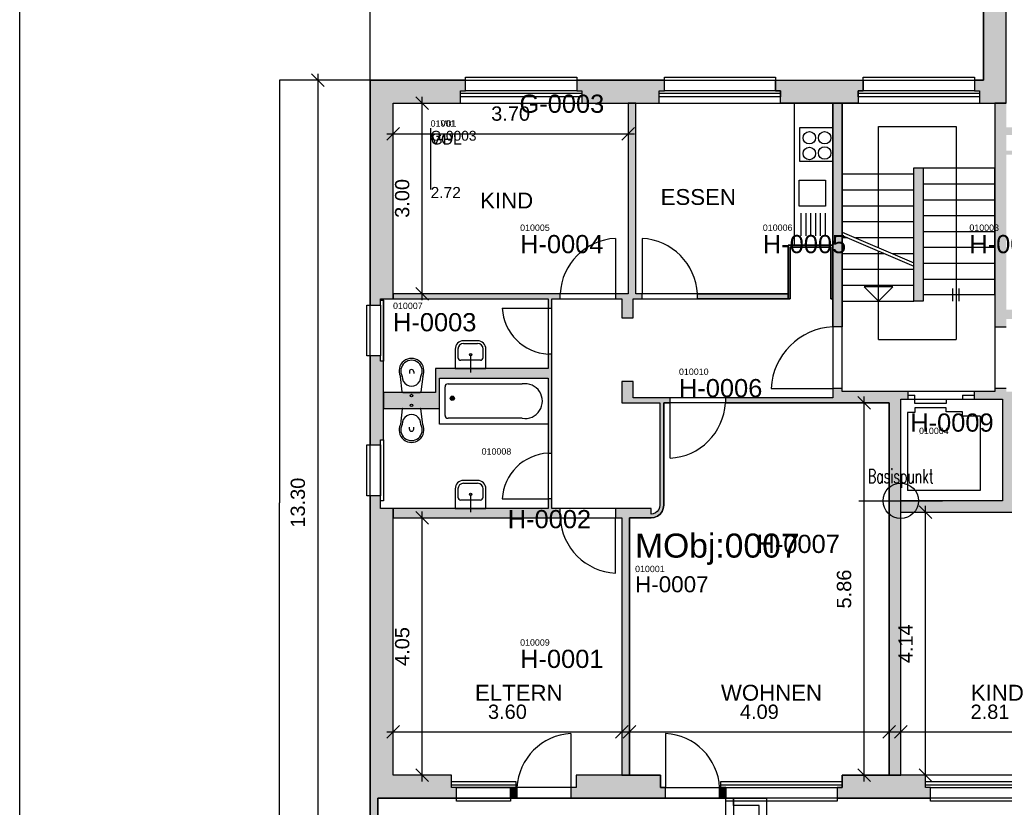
# Model space of a CAD drawing. Header units: centimetres. Extents: x -1387 to 2713, y -1117 to 1722.
# Tile 2 of 5: x -1387 to 163, y -483 to 757. Entities that reach past the tile are written whole.
import ezdxf
from ezdxf.enums import TextEntityAlignment as Align

# ---------------------------------------------------------------- set-up
doc = ezdxf.new("R2010")
doc.units = ezdxf.units.CM
doc.header["$MEASUREMENT"] = 0
doc.layers.get('0').update_dxf_attribs({"linetype": 'CONTINUOUS'})
doc.layers.get('Defpoints').update_dxf_attribs({"linetype": 'CONTINUOUS'})
for name, color, linetype in [('0_PLANRAND', 7, 'CONTINUOUS'), ('0_REFERENZPUNKT', 1, 'CONTINUOUS'), ('0_SCHRAFFUR_AUSSEN', 7, 'CONTINUOUS'), ('0_SCHRAFFUR_INNEN', 7, 'CONTINUOUS'), ('B_RO_TEXT_2', 7, 'CONTINUOUS'), ('BGF_STEMPEL', 7, 'CONTINUOUS'), ('E03_BALKONE', 5, 'CONTINUOUS'), ('E04_TREPPEN_UND_RAMPEN', 1, 'CONTINUOUS'), ('E40_BEMASSUNGEN_AUSSEN', 3, 'CONTINUOUS'), ('E41_AUSSENWAENDE_TRAGEND', 6, 'CONTINUOUS'), ('E51_FENSTER', 3, 'CONTINUOUS'), ('E60_BEMASSUNGEN_INNEN', 31, 'CONTINUOUS'), ('E61_INNENWAENDE_TRAGEND', 251, 'CONTINUOUS'), ('GNR', 7, 'CONTINUOUS'), ('I61_AUFZUEGE', 240, 'CONTINUOUS'), ('M0_ALLGEMEINES', 7, 'CONTINUOUS'), ('M16_INNENTUEREN', 102, 'CONTINUOUS'), ('M72_KUECHEN', 13, 'CONTINUOUS'), ('P51_SANITAER', 40, 'CONTINUOUS'), ('RNR', 7, 'CONTINUOUS'), ('Z20_BEMASSUNG_FM', 7, 'CONTINUOUS'), ('Z21_AGF-POLYGONE', 232, 'CONTINUOUS'), ('Z21_GF-POLYGONE', 232, 'CONTINUOUS'), ('Z22_ANF-POLYGONE', 141, 'CONTINUOUS'), ('Z22_NGF-POLYGONE', 141, 'CONTINUOUS'), ('Z29_ATTRIBUTE', 7, 'CONTINUOUS'), ('Z29_ATTRIBUTE-SYS', 7, 'CONTINUOUS'), ('Z29_STEMPEL', 7, 'CONTINUOUS')]:
    doc.layers.add(name, color=color, linetype=linetype)
doc.layers.add('Z23_VOL-POLYGONE', color=182, linetype='CONTINUOUS', plot=False)
doc.styles.add('ARIAL', font='ARIAL')
doc.styles.add('SIMP065', font='SIMPLEX', dxfattribs={"width": 0.65})
doc.dimstyles.new('PKUBS', dxfattribs={"dimscale": 10, "dimtxt": 2.25, "dimasz": 2, "dimexe": 1, "dimexo": 1, "dimgap": 2, "dimtad": 1, "dimlfac": 0.01, "dimzin": 0, "dimdsep": 46, "dimtxsty": 'ARIAL', "dimblk1": 'OBLIQUE', "dimblk2": 'OBLIQUE', "dimsah": 1, "dimcen": 0.09, "dimdle": 1, "dimclrd": 256, "dimclre": 256, "dimclrt": 256, "dimadec": 0, "dimazin": 0, "dimtfac": 1, "dimtix": 1, "dimtofl": 0, "dimtmove": 0, "dimatfit": 3, "dimldrblk": 'OBLIQUE', "dimfxl": 1, "dimtolj": 1, "dimtzin": 0, "dimlwd": -1, "dimlwe": -1, "dimarcsym": 0})
doc.dimstyles.get("Standard").update_dxf_attribs({"dimtxt": 0.18, "dimasz": 0.18, "dimexe": 0.18, "dimexo": 0.0625, "dimgap": 0.09, "dimtad": 0, "dimtih": 1, "dimtoh": 1, "dimdec": 4, "dimzin": 0, "dimdsep": 46, "dimtxsty": 'Standard', "dimcen": 0.09, "dimadec": 0, "dimazin": 0, "dimtfac": 1, "dimtdec": 4, "dimtofl": 0, "dimtmove": 0, "dimatfit": 3, "dimfxl": 1, "dimtolj": 1, "dimtzin": 0, "dimarcsym": 0})

# ---------------------------------------------------------------- blocks, each defined once
blk = doc.blocks.new('_Oblique')
at = {"linetype": 'ByBlock', "lineweight": -2}
blk.add_line((-0.5, -0.5), (0.5, 0.5), dxfattribs=at)
blk = doc.blocks.new('*D2')
at = {"layer": 'Defpoints', "color": 0, "transparency": 16777216}
for p in [(-753, -27), (-753, -27), (-753, -432)]:
    blk.add_point(p, dxfattribs=at)
at = {"layer": 'E60_BEMASSUNGEN_INNEN', "transparency": 16777216}
blk.add_line((-753, -442), (-753, -17), dxfattribs=at)
at = {"layer": 'E60_BEMASSUNGEN_INNEN', "transparency": 16777216, "xscale": 20.00000029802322, "yscale": 20.00000029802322, "zscale": 20.00000029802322}
for p, rotation in [((-753, -27), 90), ((-753, -432), 270)]:
    blk.add_blockref('_Oblique', p, dxfattribs=dict(at, rotation=rotation))
at = {"layer": 'E60_BEMASSUNGEN_INNEN', "transparency": 16777216, "insert": (-784.5, -229.5), "char_height": 22.5, "attachment_point": 5, "rotation": 90, "style": 'ARIAL'}
blk.add_mtext('\\A1;4.05', dxfattribs=at)
blk = doc.blocks.new('*D3')
at = {"layer": 'Defpoints', "color": 0, "transparency": 16777216}
for p in [(-753, 626), (-753, 626), (-753, 326)]:
    blk.add_point(p, dxfattribs=at)
at = {"layer": 'E60_BEMASSUNGEN_INNEN', "transparency": 16777216}
blk.add_line((-753, 316), (-753, 636), dxfattribs=at)
at = {"layer": 'E60_BEMASSUNGEN_INNEN', "transparency": 16777216, "xscale": 20.00000029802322, "yscale": 20.00000029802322, "zscale": 20.00000029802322}
for p, rotation in [((-753, 626), 90), ((-753, 326), 270)]:
    blk.add_blockref('_Oblique', p, dxfattribs=dict(at, rotation=rotation))
at = {"layer": 'E60_BEMASSUNGEN_INNEN', "transparency": 16777216, "insert": (-784.5, 476), "char_height": 22.5, "attachment_point": 5, "rotation": 90, "style": 'ARIAL'}
blk.add_mtext('\\A1;3.00', dxfattribs=at)
blk = doc.blocks.new('*D4')
at = {"layer": 'Defpoints', "color": 0, "transparency": 16777216}
for p in [(-57.6, 154), (-57.6, 154), (-57.6, -432)]:
    blk.add_point(p, dxfattribs=at)
at = {"layer": 'E60_BEMASSUNGEN_INNEN', "transparency": 16777216}
blk.add_line((-57.6, -442), (-57.6, 164), dxfattribs=at)
at = {"layer": 'E60_BEMASSUNGEN_INNEN', "transparency": 16777216, "xscale": 20.00000029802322, "yscale": 20.00000029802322, "zscale": 20.00000029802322}
for p, rotation in [((-57.6, 154), 90), ((-57.6, -432), 270)]:
    blk.add_blockref('_Oblique', p, dxfattribs=dict(at, rotation=rotation))
at = {"layer": 'E60_BEMASSUNGEN_INNEN', "transparency": 16777216, "insert": (-89.1, -139), "char_height": 22.5, "attachment_point": 5, "rotation": 90, "style": 'ARIAL'}
blk.add_mtext('\\A1;5.86', dxfattribs=at)
blk = doc.blocks.new('*D5')
at = {"layer": 'Defpoints', "color": 0, "transparency": 16777216}
for p in [(39, -18), (39, -18), (39, -432)]:
    blk.add_point(p, dxfattribs=at)
at = {"layer": 'E60_BEMASSUNGEN_INNEN', "transparency": 16777216}
blk.add_line((39, -442), (39, -8), dxfattribs=at)
at = {"layer": 'E60_BEMASSUNGEN_INNEN', "transparency": 16777216, "xscale": 20.00000029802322, "yscale": 20.00000029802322, "zscale": 20.00000029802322}
for p, rotation in [((39, -18), 90), ((39, -432), 270)]:
    blk.add_blockref('_Oblique', p, dxfattribs=dict(at, rotation=rotation))
at = {"layer": 'E60_BEMASSUNGEN_INNEN', "transparency": 16777216, "insert": (7.7, -225), "char_height": 22.5, "attachment_point": 5, "rotation": 90, "style": 'ARIAL'}
blk.add_mtext('\\A1;4.14', dxfattribs=at)
blk = doc.blocks.new('*D12')
at = {"layer": 'Defpoints', "color": 0, "transparency": 16777216}
for p in [(-799, 577.9), (-429, 577.9), (-429, 577.9)]:
    blk.add_point(p, dxfattribs=at)
at = {"layer": 'E60_BEMASSUNGEN_INNEN', "transparency": 16777216}
blk.add_line((-809, 577.9), (-419, 577.9), dxfattribs=at)
at = {"layer": 'E60_BEMASSUNGEN_INNEN', "transparency": 16777216, "xscale": 20.00000029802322, "yscale": 20.00000029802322, "zscale": 20.00000029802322, "rotation": 180}
blk.add_blockref('_Oblique', (-799, 577.9), dxfattribs=at)
at = {"layer": 'E60_BEMASSUNGEN_INNEN', "transparency": 16777216, "xscale": 20.00000029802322, "yscale": 20.00000029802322, "zscale": 20.00000029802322}
blk.add_blockref('_Oblique', (-429, 577.9), dxfattribs=at)
at = {"layer": 'E60_BEMASSUNGEN_INNEN', "transparency": 16777216, "insert": (-614, 609.4), "char_height": 22.5, "attachment_point": 5, "style": 'ARIAL'}
blk.add_mtext('\\A1;3.70', dxfattribs=at)
blk = doc.blocks.new('*D13')
at = {"layer": 'Defpoints', "color": 0, "transparency": 16777216}
for p in [(-799, -363.8), (-439, -363.8), (-439, -363.8)]:
    blk.add_point(p, dxfattribs=at)
at = {"layer": 'E60_BEMASSUNGEN_INNEN', "transparency": 16777216}
blk.add_line((-809, -363.8), (-429, -363.8), dxfattribs=at)
at = {"layer": 'E60_BEMASSUNGEN_INNEN', "transparency": 16777216, "xscale": 20.00000029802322, "yscale": 20.00000029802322, "zscale": 20.00000029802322, "rotation": 180}
blk.add_blockref('_Oblique', (-799, -363.8), dxfattribs=at)
at = {"layer": 'E60_BEMASSUNGEN_INNEN', "transparency": 16777216, "xscale": 20.00000029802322, "yscale": 20.00000029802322, "zscale": 20.00000029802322}
blk.add_blockref('_Oblique', (-439, -363.8), dxfattribs=at)
at = {"layer": 'E60_BEMASSUNGEN_INNEN', "transparency": 16777216, "insert": (-619, -332.3), "char_height": 22.5, "attachment_point": 5, "style": 'ARIAL'}
blk.add_mtext('\\A1;3.60', dxfattribs=at)
blk = doc.blocks.new('*D14')
at = {"layer": 'Defpoints', "color": 0, "transparency": 16777216}
for p in [(-427, -363.8), (-18, -363.8), (-18, -363.8)]:
    blk.add_point(p, dxfattribs=at)
at = {"layer": 'E60_BEMASSUNGEN_INNEN', "transparency": 16777216}
blk.add_line((-437, -363.8), (-8, -363.8), dxfattribs=at)
at = {"layer": 'E60_BEMASSUNGEN_INNEN', "transparency": 16777216, "xscale": 20.00000029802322, "yscale": 20.00000029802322, "zscale": 20.00000029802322, "rotation": 180}
blk.add_blockref('_Oblique', (-427, -363.8), dxfattribs=at)
at = {"layer": 'E60_BEMASSUNGEN_INNEN', "transparency": 16777216, "xscale": 20.00000029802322, "yscale": 20.00000029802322, "zscale": 20.00000029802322}
blk.add_blockref('_Oblique', (-18, -363.8), dxfattribs=at)
at = {"layer": 'E60_BEMASSUNGEN_INNEN', "transparency": 16777216, "insert": (-222.5, -332.3), "char_height": 22.5, "attachment_point": 5, "style": 'ARIAL'}
blk.add_mtext('\\A1;4.09', dxfattribs=at)
blk = doc.blocks.new('*D15')
at = {"layer": 'Defpoints', "color": 0, "transparency": 16777216}
for p in [(0, -363.8), (281, -363.8), (281, -363.8)]:
    blk.add_point(p, dxfattribs=at)
at = {"layer": 'E60_BEMASSUNGEN_INNEN', "transparency": 16777216}
blk.add_line((-10, -363.8), (291, -363.8), dxfattribs=at)
at = {"layer": 'E60_BEMASSUNGEN_INNEN', "transparency": 16777216, "xscale": 20.00000029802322, "yscale": 20.00000029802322, "zscale": 20.00000029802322, "rotation": 180}
blk.add_blockref('_Oblique', (0, -363.8), dxfattribs=at)
at = {"layer": 'E60_BEMASSUNGEN_INNEN', "transparency": 16777216, "xscale": 20.00000029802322, "yscale": 20.00000029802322, "zscale": 20.00000029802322}
blk.add_blockref('_Oblique', (281, -363.8), dxfattribs=at)
at = {"layer": 'E60_BEMASSUNGEN_INNEN', "transparency": 16777216, "insert": (140.5, -332.3), "char_height": 22.5, "attachment_point": 5, "style": 'ARIAL'}
blk.add_mtext('\\A1;2.81', dxfattribs=at)
blk = doc.blocks.new('*D18')
at = {"layer": 'Defpoints', "color": 0, "transparency": 16777216}
for p in [(1145, 1089.7), (1145, 882), (-835, 662)]:
    blk.add_point(p, dxfattribs=at)
at = {"layer": 'Z20_BEMASSUNG_FM', "color": 0, "lineweight": -2}
for p, q in [((-835, 662), (-835, 1089.7)), ((-835, 1089.7), (154.9, 1089.7)), ((1145, 1089.7), (155.1, 1089.7)), ((1145, 882), (1145, 1089.7))]:
    blk.add_line(p, q, dxfattribs=at)
at = {"layer": 'Z20_BEMASSUNG_FM', "color": 0}
for points in [[(-835, 1089.7), (-835, 1089.7), (-835, 1089.7)], [(1145, 1089.7), (1145, 1089.7), (1145, 1089.7)]]:
    blk.add_solid(points, dxfattribs=at)
at = {"layer": 'Z20_BEMASSUNG_FM', "color": 0, "insert": (155, 1089.7), "char_height": 0.018, "attachment_point": 5}
blk.add_mtext('\\A1;19.8000', dxfattribs=at)
blk = doc.blocks.new('*D21')
at = {"layer": 'Defpoints', "color": 0, "transparency": 16777216}
for p in [(-835, 662), (-917.2, -668), (-835, -668)]:
    blk.add_point(p, dxfattribs=at)
at = {"layer": 'E40_BEMASSUNGEN_AUSSEN', "transparency": 16777216}
for p, q in [((-917.2, 672), (-917.2, -678)), ((-845, 662), (-927.2, 662)), ((-845, -668), (-927.2, -668))]:
    blk.add_line(p, q, dxfattribs=at)
at = {"layer": 'E40_BEMASSUNGEN_AUSSEN', "transparency": 16777216, "xscale": 20.00000029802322, "yscale": 20.00000029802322, "zscale": 20.00000029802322}
for p, rotation in [((-917.2, 662), 90), ((-917.2, -668), 270)]:
    blk.add_blockref('_Oblique', p, dxfattribs=dict(at, rotation=rotation))
at = {"layer": 'E40_BEMASSUNGEN_AUSSEN', "transparency": 16777216, "insert": (-948.7, -3), "char_height": 22.5, "attachment_point": 5, "rotation": 90, "style": 'ARIAL'}
blk.add_mtext('\\A1;13.30', dxfattribs=at)
blk = doc.blocks.new('*D22')
at = {"layer": 'Defpoints', "color": 0, "transparency": 16777216}
for p in [(-835, 662), (-977.6, -668), (-835, -668)]:
    blk.add_point(p, dxfattribs=at)
at = {"layer": 'Z20_BEMASSUNG_FM', "color": 0, "lineweight": -2}
for p, q in [((-835, 662), (-977.6, 662)), ((-977.6, 662), (-977.6, -3)), ((-977.6, -668), (-977.6, -3)), ((-835, -668), (-977.6, -668))]:
    blk.add_line(p, q, dxfattribs=at)
at = {"layer": 'Z20_BEMASSUNG_FM', "color": 0}
for points in [[(-977.6, 662), (-977.6, 662), (-977.6, 662)], [(-977.6, -668), (-977.6, -668), (-977.6, -668)]]:
    blk.add_solid(points, dxfattribs=at)
at = {"layer": 'Z20_BEMASSUNG_FM', "color": 0, "insert": (-977.6, -3), "char_height": 0.018, "attachment_point": 5}
blk.add_mtext('\\A1;13.3000', dxfattribs=at)
blk = doc.blocks.new('*D23')
at = {"layer": 'Defpoints', "color": 0, "transparency": 16777216}
for p in [(130, 1013), (130, 882), (-835, 662)]:
    blk.add_point(p, dxfattribs=at)
at = {"layer": 'E40_BEMASSUNGEN_AUSSEN', "transparency": 16777216}
for p, q in [((-835, 672), (-835, 1023)), ((130, 892), (130, 1023)), ((-845, 1013), (140, 1013))]:
    blk.add_line(p, q, dxfattribs=at)
at = {"layer": 'E40_BEMASSUNGEN_AUSSEN', "transparency": 16777216, "xscale": 20.00000029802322, "yscale": 20.00000029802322, "zscale": 20.00000029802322, "rotation": 180}
blk.add_blockref('_Oblique', (-835, 1013), dxfattribs=at)
at = {"layer": 'E40_BEMASSUNGEN_AUSSEN', "transparency": 16777216, "xscale": 20.00000029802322, "yscale": 20.00000029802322, "zscale": 20.00000029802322}
blk.add_blockref('_Oblique', (130, 1013), dxfattribs=at)
at = {"layer": 'E40_BEMASSUNGEN_AUSSEN', "transparency": 16777216, "insert": (-352.5, 1044.5), "char_height": 22.5, "attachment_point": 5, "style": 'ARIAL'}
blk.add_mtext('\\A1;9.65', dxfattribs=at)
blk = doc.blocks.new('FMStempel')
at = {"layer": 'Z29_STEMPEL'}
blk.add_line((0, 0), (0, 0), dxfattribs=at)
at = {"layer": 'Z29_ATTRIBUTE', "style": 'ARIAL'}
for tag, p, height in [('Nr', (0, 0), 10), ('H', (0, -112.4), 17.5), ('Ha0', (0, -140.6), 17.5)]:
    blk.add_attdef(tag, p, '', height=height, dxfattribs=at)
at = {"layer": 'Z29_ATTRIBUTE-SYS', "style": 'ARIAL', "flags": 1}
for tag, p in [('RoomNumber', (0, -163.7)), ('BoundaryLayer', (0, -181.2)), ('DeductionsLayer', (0, -198.8)), ('BuildingPart', (0, -216.3)), ('Classification', (0, -233.8))]:
    blk.add_attdef(tag, p, '', height=10, dxfattribs=at)
at = {"layer": 'Z29_STEMPEL', "style": 'ARIAL'}
for tag, p in [('RoomName', (0, -28.1)), ('Attribute2', (0, -84.3))]:
    blk.add_attdef(tag, p, '', height=17.5, dxfattribs=at)
at = {"layer": 'Z29_STEMPEL', "style": 'ARIAL', "flags": 1}
blk.add_attdef('Attribute1', (0, -56.2), '', height=17.5, dxfattribs=at)
blk = doc.blocks.new('FM Basispunkt')
at = {"layer": '0_REFERENZPUNKT'}
for p, q in [((0, -52.4), (0, 52.4)), ((-65.7, 0), (65.7, 0))]:
    blk.add_line(p, q, dxfattribs=at)
blk.add_circle((0, 0), 27.9, dxfattribs=at)
at = {"layer": '0_REFERENZPUNKT', "style": 'SIMP065', "width": 0.65}
blk.add_text('Basispunkt', height=22, dxfattribs=at).set_placement((0, 27.9), align=Align.CENTER)

msp = doc.modelspace()

# ---------------------------------------------------------------- hatches: boundary and pattern name
at = {"layer": '0_SCHRAFFUR_AUSSEN'}
for points in [[(124, 626.00117), (166.0001, 626.00117), (166.0001, 846.00167), (424.00051, 846.00167), (424.00051, 865.50177), (432.00051, 865.50177), (432.00051, 882.00177), (129.9999, 882.00177), (129.9999, 662.00137), (116, 662.00137), (116, 645.50127), (124, 645.50127), (124, 626.00117)], [(-799.00191, 626.00117), (-693.00166, 626.00117), (-693.00166, 645.50127), (-685.00166, 645.50127), (-685.00166, 662.00137), (-835.00195, 662.00137), (-835.00195, 308.00066), (-818.50192, 308.00066), (-818.50192, 318.00056), (-799.00191, 318.00056)], [(-372.00101, 662.00137), (-510.0013, 662.00137), (-510.0013, 645.50127), (-502.0013, 645.50127), (-502.0013, 626.00117), (-380.00111, 626.00117), (-380.00111, 645.50127), (-372.00101, 645.50127)], [(-67.0004, 626.00117), (-189.0006, 626.00117), (-189.0006, 645.50127), (-197.0007, 645.50127), (-197.0007, 662.00137), (-59.0004, 662.00137), (-59.0004, 645.50127), (-67.0004, 645.50127)], [(-814.00195, 220.00046), (-818.50192, 220.00046), (-818.50192, 228.00046), (-835.00195, 228.00046), (-835.00195, 88.00016), (-818.50192, 88.00016), (-818.50192, 96.00026), (-814.00195, 96.00026)], [(-799.00191, -11.99999), (-818.50192, -11.99999), (-818.50192, 7.99999), (-835.00195, 7.99999), (-835.00195, -668.00135), (-760.00181, -668.00135), (-760.00181, -656.00134), (-823.00196, -656.00134), (-823.00196, -468.00095), (-699.00169, -468.00095), (-699.00169, -451.50092), (-707.00168, -451.50092), (-707.00168, -432.00087), (-799.00191, -432.00087)], [(-378.00101, -432.00087), (-511.00132, -432.00087), (-511.00132, -451.50092), (-519.00131, -451.50092), (-519.00131, -468.00095), (-370.00101, -468.00095), (-370.00101, -451.50092), (-378.00101, -451.50092)], [(38.9999, -432.00087), (-92.0005, -432.00087), (-92.0005, -451.50092), (-100.0005, -451.50092), (-100.0005, -468.00095), (46.9999, -468.00095), (46.9999, -451.50092), (38.9999, -451.50092)], [(-614.00151, -451.50092), (-604.00148, -451.50092), (-604.00148, -468.00095), (-614.00151, -468.00095)], [(-285.0008, -451.50092), (-275.0008, -451.50092), (-275.0008, -468.00095), (-285.0008, -468.00095)]]:
    msp.add_hatch(color=256, dxfattribs=at).paths.add_polyline_path(points)
at = {"layer": '0_SCHRAFFUR_INNEN'}
for points in [[(-407.00111, 326.00066), (-417.00111, 326.00066), (-417.00111, 626.00117), (-429.00111, 626.00117), (-429.00111, 326.00066), (-449.00121, 326.00066), (-449.00121, 318.00056), (-439.00111, 318.00056), (-439.00111, 288.00056), (-421.00111, 288.00056), (-421.00111, 318.00056), (-407.00111, 318.00056)], [(-107.0005, 626.00117), (-92.0005, 626.00117), (-92.0005, 274.00056), (-107.0005, 274.00056)], [(507.00081, 407.00077), (567.00091, 407.00077), (567.00091, 422.00087), (561.00081, 422.00087), (561.00081, 413.00087), (501.00081, 413.00087), (501.00081, 301.00056), (400.00061, 301.00056), (400.00061, 405.00077), (309.0004, 405.00077), (309.0004, 576.00117), (561.00081, 576.00117), (561.00081, 494.00087), (567.00091, 494.00087), (567.00091, 576.00117), (580.00101, 576.00117), (580.00101, 588.00127), (166.0001, 588.00127), (166.0001, 626.00117), (148.0001, 626.00117), (148.0001, 286.00056), (148.0001, 274.00056), (166.0001, 274.00056), (166.0001, 286.00056), (181.0002, 286.00056), (181.0002, 301.00056), (166.0001, 301.00056), (166.0001, 576.00117), (294.0003, 576.00117), (294.0003, 551.00107), (166.0001, 551.00107), (166.0001, 545.00117), (294.0003, 545.00117), (294.0003, 387.00077), (390.00051, 387.00077), (390.00051, 301.00056), (253.0003, 301.00056), (253.0003, 286.00056), (580.00101, 286.00056), (580.00101, 292.00056), (507.00081, 292.00056)], [(20.4997, 524.00097), (35.4998, 524.00097), (35.4998, 314.00056), (20.4997, 314.00056)], [(-174.0006, 399.25477), (-174.0006, 318.00056), (-177.0006, 318.00056), (-177.0006, 402.25487), (-107.0005, 402.25487), (-107.0005, 318.00056), (-110.0005, 318.00056), (-110.0005, 399.25477)], [(-536.00139, 326.00066), (-799.00191, 326.00066), (-799.00191, 318.00056), (-555.00143, 318.00056), (-555.00143, 303.00066), (-549.0014, 303.00066), (-549.0014, 318.00056), (-536.00139, 318.00056)], [(-320.0009, 326.00066), (-177.0006, 326.00066), (-177.0006, 318.00056), (-320.0009, 318.00056)], [(-549.0014, 231.00046), (-555.00143, 231.00046), (-555.00143, 208.00046), (-732.00176, 208.00046), (-732.00176, 170.50036), (-814.00195, 170.50036), (-814.00195, 145.50036), (-726.00172, 145.50036), (-726.00172, 193.00036), (-555.00143, 193.00036), (-555.00143, 75.00016), (-549.0014, 75.00016)], [(-393.00111, -27.00004), (-393.00111, -27.00004), (-387.82471, -26.31861), (-383.00101, -24.32058), (-378.85891, -21.14217), (-375.68051, -17.00001), (-373.68251, -12.17642), (-373.00101, -7.00006), (-373.00101, 154.00026), (-363.00101, 154.00026), (-363.00101, 162.00036), (-421.00111, 162.00036), (-421.00111, 188.00036), (-439.00111, 188.00036), (-439.00111, 154.00026), (-379.00101, 154.00026), (-379.00101, -7.00006), (-379.47811, -10.62349), (-380.87671, -14.00003), (-383.10161, -16.89955), (-386.00101, -19.12438), (-389.37761, -20.52298), (-393.00111, -21.00008), (-393.00111, -21.00008), (-393.00111, -11.99999), (-449.00121, -11.99999), (-449.00121, -27.00004), (-439.00111, -27.00004), (-439.00111, -432.00087), (-427.00111, -432.00087), (-427.00111, -27.00004)], [(-0.0003, 160.00036), (11.4998, 160.00036), (11.4998, 172.00026), (-92.0005, 172.00026), (-92.0005, 177.00036), (-107.0005, 177.00036), (-107.0005, 162.00036), (-276.0008, 162.00036), (-276.0008, 154.00026), (-18.0003, 154.00026), (-18.0003, -432.00087), (-0.0003, -432.00087), (-0.0003, -18.00003), (178, -18.00003), (178, 75.00016), (186, 75.00016), (186, 90.00016), (178, 90.00016), (178, 172.00026), (166.0001, 172.00026), (166.0001, 177.00036), (148.0001, 177.00036), (148.0001, 172.00026), (115.5, 172.00026), (115.5, 160.00036), (160, 160.00036), (160, 0), (-0.0003, 0)], [(-536.00139, -11.99999), (-549.0014, -11.99999), (-549.0014, 2.99997), (-555.00143, 2.99997), (-555.00143, -11.99999), (-799.00191, -11.99999), (-799.00191, -27.00004), (-536.00139, -27.00004)]]:
    msp.add_hatch(color=256, dxfattribs=at).paths.add_polyline_path(points)

# ---------------------------------------------------------------- linework, layer by layer
at = {"layer": '0_PLANRAND'}
msp.add_lwpolyline([(-1386.56884, 1722.22389), (2712.70844, 1722.22389), (2712.70844, -1117.07471), (-1386.56884, -1117.07471)], close=True, dxfattribs=at)
at = {"layer": 'BGF_STEMPEL'}
msp.add_line((-739.85432, 586.52007), (-739.85432, 490.18777), dxfattribs=at)
at = {"layer": 'E03_BALKONE'}
msp.add_lwpolyline([(-411.00111, -688.00139), (-275.0008, -688.00139), (-275.0008, -468.00095), (-263.0008, -468.00095), (-263.0008, -700.00142), (-399.00111, -700.00142), (-399.00111, -740.0015), (-223.0007, -740.0015), (-223.0007, -480.00098), (-263.0008, -480.00098), (-263.0008, -468.00095), (-211.0007, -468.00095), (-211.0007, -752.00153), (-411.00111, -752.00153), (-411.00111, -688.00139)], close=True, dxfattribs=at)
at = {"layer": 'E04_TREPPEN_UND_RAMPEN'}
for p, q in [((-92.0005, 514.00097), (-92.0005, 314.00056)), ((148.0001, 324.00066), (148.0001, 524.00097))]:
    msp.add_line(p, q, dxfattribs=at)
for points in [[(-35.0004, 398.00627), (-35.0004, 589.00117)], [(-35.0004, 589.00117), (87, 589.00117)], [(87, 589.00117), (87, 254.00046)], [(20.4997, 514.00097), (-92.0005, 514.00097)], [(35.4998, 524.00097), (148.0001, 524.00097)], [(35.4998, 499.00097), (148.0001, 499.00097)], [(20.4997, 489.00107), (-92.0005, 489.00107)], [(35.4998, 474.00097), (148.0001, 474.00097)], [(20.4997, 464.00097), (-92.0005, 464.00097)], [(20.4997, 439.00087), (-92.0005, 439.00087)], [(35.4998, 449.00097), (148.0001, 449.00097)], [(-92.0005, 422.87397), (20.4997, 374.65327)], [(35.4998, 424.00087), (148.0001, 424.00087)], [(-92.0005, 417.44787), (20.4997, 369.22717)], [(-83.9583, 414.00087), (-92.0005, 414.00087)], [(20.4997, 414.00087), (-71.2994, 414.00087)], [(-25.6324, 389.00077), (-92.0005, 389.00077)], [(-35.0004, 254.00046), (-35.0004, 392.58037)], [(20.4997, 389.00077), (-12.9735, 389.00077)], [(35.4998, 399.00077), (148.0001, 399.00077)], [(35.4998, 374.00067), (148.0001, 374.00067)], [(20.4997, 364.00067), (-92.0005, 364.00067)], [(35.4998, 349.00067), (148.0001, 349.00067)], [(20.4997, 339.00067), (-92.0005, 339.00067)], [(-35.0004, 314.00056), (-57.5003, 336.99107)], [(-12.5003, 336.99107), (-57.5003, 336.99107)], [(-35.0004, 314.00056), (-12.5003, 336.99107)], [(82, 314.00056), (82, 334.00066)], [(91.9998, 314.00056), (91.9998, 334.00066)], [(-92.0005, 314.00056), (20.4997, 314.00056)], [(148.0001, 324.00066), (35.4998, 324.00066)], [(-35.0004, 254.00046), (87, 254.00046)]]:
    msp.add_lwpolyline(points, dxfattribs=at)
at = {"layer": 'E41_AUSSENWAENDE_TRAGEND'}
for points in [[(124, 626.00117), (166.0001, 626.00117), (166.0001, 846.00167), (424.00051, 846.00167), (424.00051, 865.50177), (432.00051, 865.50177), (432.00051, 882.00177), (129.9999, 882.00177), (129.9999, 662.00137), (116, 662.00137), (116, 645.50127), (124, 645.50127), (124, 626.00117)], [(-799.00191, 626.00117), (-693.00166, 626.00117), (-693.00166, 645.50127), (-685.00166, 645.50127), (-685.00166, 662.00137), (-835.00195, 662.00137), (-835.00195, 308.00066), (-818.50192, 308.00066), (-818.50192, 318.00056), (-799.00191, 318.00056)], [(-372.00101, 662.00137), (-510.0013, 662.00137), (-510.0013, 645.50127), (-502.0013, 645.50127), (-502.0013, 626.00117), (-380.00111, 626.00117), (-380.00111, 645.50127), (-372.00101, 645.50127)], [(-67.0004, 626.00117), (-189.0006, 626.00117), (-189.0006, 645.50127), (-197.0007, 645.50127), (-197.0007, 662.00137), (-59.0004, 662.00137), (-59.0004, 645.50127), (-67.0004, 645.50127)], [(-814.00195, 220.00046), (-818.50192, 220.00046), (-818.50192, 228.00046), (-835.00195, 228.00046), (-835.00195, 88.00016), (-818.50192, 88.00016), (-818.50192, 96.00026), (-814.00195, 96.00026)], [(-799.00191, -11.99999), (-818.50192, -11.99999), (-818.50192, 7.99999), (-835.00195, 7.99999), (-835.00195, -668.00135), (-760.00181, -668.00135), (-760.00181, -656.00134), (-823.00196, -656.00134), (-823.00196, -468.00095), (-699.00169, -468.00095), (-699.00169, -451.50092), (-707.00168, -451.50092), (-707.00168, -432.00087), (-799.00191, -432.00087)], [(-378.00101, -432.00087), (-511.00132, -432.00087), (-511.00132, -451.50092), (-519.00131, -451.50092), (-519.00131, -468.00095), (-370.00101, -468.00095), (-370.00101, -451.50092), (-378.00101, -451.50092)], [(38.9999, -432.00087), (-92.0005, -432.00087), (-92.0005, -451.50092), (-100.0005, -451.50092), (-100.0005, -468.00095), (46.9999, -468.00095), (46.9999, -451.50092), (38.9999, -451.50092)], [(-614.00151, -451.50092), (-604.00148, -451.50092), (-604.00148, -468.00095), (-614.00151, -468.00095)], [(-285.0008, -451.50092), (-275.0008, -451.50092), (-275.0008, -468.00095), (-285.0008, -468.00095)]]:
    msp.add_lwpolyline(points, close=True, dxfattribs=at)
at = {"layer": 'E51_FENSTER'}
for p, q in [((-502.0013, 641.00137), (-693.00166, 641.00137)), ((-510.0013, 645.50127), (-685.00166, 645.50127)), ((-189.0006, 641.00137), (-380.00101, 641.00137)), ((-197.0006, 645.50127), (-372.00101, 645.50127)), ((124, 641.00137), (-67.0004, 641.00137)), ((116, 645.50127), (-59.0004, 645.50127)), ((-818.50192, 308.00066), (-818.50192, 228.00046)), ((-818.50192, 88.00016), (-818.50192, 7.99999)), ((-707.00168, -447.00091), (-606.00152, -447.00091)), ((-283.0008, -447.00091), (-92.0005, -447.00091)), ((38.9999, -447.00091), (230.0002, -447.00091)), ((-699.00169, -451.50092), (-614.00151, -451.50092)), ((-275.0008, -451.50092), (-100.0005, -451.50092)), ((46.9999, -451.50092), (222.0002, -451.50092))]:
    msp.add_line(p, q, dxfattribs=at)
for points in [[(-693.00166, 636.00137), (-693.00166, 645.50127), (-685.00166, 645.50127), (-685.00166, 667.00137), (-510.0013, 667.00137), (-510.0013, 645.50127), (-502.0013, 645.50127), (-502.0013, 636.00137)], [(-380.00101, 636.00137), (-380.00101, 645.50127), (-372.00101, 645.50127), (-372.00101, 667.00137), (-197.0006, 667.00137), (-197.0006, 645.50127), (-189.0006, 645.50127), (-189.0006, 636.00137)], [(-67.0004, 636.00137), (-67.0004, 645.50127), (-59.0004, 645.50127), (-59.0004, 667.00137), (116, 667.00137), (116, 645.50127), (124, 645.50127), (124, 636.00137)], [(-814.00188, 316.00066), (-814.00188, 220.00046), (-818.50192, 220.00046), (-818.50192, 228.00046), (-840.00197, 228.00046), (-840.00197, 308.00066), (-818.50192, 308.00066), (-818.50192, 316.00066)], [(-814.00188, 96.00016), (-814.00188, 0), (-818.50192, 0), (-818.50192, 7.99999), (-840.00197, 7.99999), (-840.00197, 88.00016), (-818.50192, 88.00016), (-818.50192, 96.00016)], [(-606.00152, -442.0009), (-606.00152, -451.50092), (-614.00151, -451.50092), (-614.00151, -473.00096), (-699.00169, -473.00096), (-699.00169, -451.50092), (-707.00168, -451.50092), (-707.00168, -442.0009)], [(-92.0005, -442.0009), (-92.0005, -451.50092), (-100.0005, -451.50092), (-100.0005, -473.00096), (-275.0008, -473.00096), (-275.0008, -451.50092), (-283.0008, -451.50092), (-283.0008, -442.0009)], [(230.0002, -442.0009), (230.0002, -451.50092), (222.0002, -451.50092), (222.0002, -473.00096), (46.9999, -473.00096), (46.9999, -451.50092), (38.9999, -451.50092), (38.9999, -442.0009)]]:
    msp.add_lwpolyline(points, close=True, dxfattribs=at)
at = {"layer": 'E61_INNENWAENDE_TRAGEND'}
for points in [[(-407.00111, 326.00066), (-417.00111, 326.00066), (-417.00111, 626.00117), (-429.00111, 626.00117), (-429.00111, 326.00066), (-449.00121, 326.00066), (-449.00121, 318.00056), (-439.00111, 318.00056), (-439.00111, 288.00056), (-421.00111, 288.00056), (-421.00111, 318.00056), (-407.00111, 318.00056)], [(-107.0005, 626.00117), (-92.0005, 626.00117), (-92.0005, 274.00056), (-107.0005, 274.00056)], [(20.4997, 524.00097), (35.4998, 524.00097), (35.4998, 314.00056), (20.4997, 314.00056)], [(-174.0006, 399.25477), (-174.0006, 318.00056), (-177.0006, 318.00056), (-177.0006, 402.25487), (-107.0005, 402.25487), (-107.0005, 318.00056), (-110.0005, 318.00056), (-110.0005, 399.25477)], [(-536.00139, 326.00066), (-799.00191, 326.00066), (-799.00191, 318.00056), (-555.00143, 318.00056), (-555.00143, 303.00066), (-549.0014, 303.00066), (-549.0014, 318.00056), (-536.00139, 318.00056)], [(-320.0009, 326.00066), (-177.0006, 326.00066), (-177.0006, 318.00056), (-320.0009, 318.00056)], [(-549.0014, 231.00046), (-555.00143, 231.00046), (-555.00143, 208.00046), (-732.00176, 208.00046), (-732.00176, 170.50036), (-814.00195, 170.50036), (-814.00195, 145.50036), (-726.00172, 145.50036), (-726.00172, 193.00036), (-555.00143, 193.00036), (-555.00143, 75.00016), (-549.0014, 75.00016)], [(-393.00111, -27.00004), (-393.00111, -27.00004), (-387.82471, -26.31861), (-383.00101, -24.32058), (-378.85891, -21.14217), (-375.68051, -17.00001), (-373.68251, -12.17642), (-373.00101, -7.00006), (-373.00101, 154.00026), (-363.00101, 154.00026), (-363.00101, 162.00036), (-421.00111, 162.00036), (-421.00111, 188.00036), (-439.00111, 188.00036), (-439.00111, 154.00026), (-379.00101, 154.00026), (-379.00101, -7.00006), (-379.47811, -10.62349), (-380.87671, -14.00003), (-383.10161, -16.89955), (-386.00101, -19.12438), (-389.37761, -20.52298), (-393.00111, -21.00008), (-393.00111, -21.00008), (-393.00111, -11.99999), (-449.00121, -11.99999), (-449.00121, -27.00004), (-439.00111, -27.00004), (-439.00111, -432.00087), (-427.00111, -432.00087), (-427.00111, -27.00004)], [(-536.00139, -11.99999), (-549.0014, -11.99999), (-549.0014, 2.99997), (-555.00143, 2.99997), (-555.00143, -11.99999), (-799.00191, -11.99999), (-799.00191, -27.00004), (-536.00139, -27.00004)]]:
    msp.add_lwpolyline(points, close=True, dxfattribs=at)
for points in [[(166.0001, 626.00117), (148.0001, 626.00117), (148.0001, 286.00056), (148.0001, 274.00056), (166.0001, 274.00056)], [(166.0001, 177.00036), (148.0001, 177.00036), (148.0001, 172.00026), (115.5, 172.00026), (115.5, 160.00036), (160, 160.00036), (160, 0), (-0.0003, 0), (-0.0003, 160.00036), (11.4998, 160.00036), (11.4998, 172.00026), (-92.0005, 172.00026), (-92.0005, 177.00036), (-107.0005, 177.00036), (-107.0005, 162.00036), (-276.0008, 162.00036), (-276.0008, 154.00026), (-18.0003, 154.00026), (-18.0003, -432.00087), (-0.0003, -432.00087), (-0.0003, -18.00003), (178, -18.00003)]]:
    msp.add_lwpolyline(points, dxfattribs=at)
at = {"layer": 'I61_AUFZUEGE'}
for p, q in [((11.4996, 166.00036), (22.4354, 166.00036)), ((22.4354, 152.88256), (22.4354, 166.00036)), ((71.4198, 159.44146), (71.4198, 152.88256)), ((96.9633, 159.44146), (71.4198, 159.44146)), ((96.9633, 166.00036), (115.4998, 166.00036)), ((96.9633, 166.00036), (96.9633, 159.44146)), ((71.4198, 152.88256), (22.4354, 152.88256)), ((22.4354, 146.50916), (22.4354, 139.07576)), ((71.4198, 146.50916), (22.4354, 146.50916)), ((71.4198, 139.95026), (71.4198, 146.50916)), ((96.9633, 139.95026), (71.4198, 139.95026)), ((96.9633, 133.39146), (96.9633, 139.95026)), ((10.5487, 139.07576), (10.5487, 16.28942)), ((22.4354, 139.07576), (10.5487, 139.07576)), ((124.8511, 133.39146), (96.9633, 133.39146)), ((124.8511, 133.39146), (124.8511, 16.28942)), ((124.8511, 16.28942), (10.5487, 16.28942))]:
    msp.add_line(p, q, dxfattribs=at)
at = {"layer": 'M16_INNENTUEREN'}
for p, q in [((-449.00121, 413.00087), (-449.00121, 326.00066)), ((-407.00111, 413.00087), (-407.00111, 326.00066)), ((-627.0016, 303.00056), (-555.00143, 303.00056)), ((-204.0007, 177.00036), (-107.0005, 177.00036)), ((-363.00111, 67.00016), (-363.00111, 154.00026)), ((-627.00152, 3.00005), (-555.00135, 3.00005)), ((-449.00121, -114.00025), (-449.00121, -27.00012)), ((-519.00131, -366.50074), (-519.00131, -451.50092)), ((-370.00101, -366.50074), (-370.00101, -451.50092))]:
    msp.add_line(p, q, dxfattribs=at)
for centre, radius, start, end in [((-444.08361, 321.08306), 92.04925, 93.062416, 176.93759), ((-411.91871, 321.08306), 92.04925, 3.0624061, 86.937584), ((-550.93167, 307.07036), 76.17869, 183.06241, 266.93759), ((-101.5176, 171.51756), 102.62962, 93.062408, 176.93758), ((-367.91871, 158.91796), 92.04925, 273.06241, 356.93759), ((-550.93159, -1.06971), 76.17869, 93.062408, 176.93758), ((-444.08361, -22.0825), 92.04925, 183.06241, 266.93759), ((-514.19671, -456.30548), 89.93318, 93.062416, 176.93759), ((-374.80551, -456.30548), 89.93318, 3.0624061, 86.937584)]:
    msp.add_arc(centre, radius, start, end, dxfattribs=at)
at = {"layer": 'M72_KUECHEN'}
for p, q in [((-167.0007, 626.00137), (-107.0005, 626.00137)), ((-167.0007, 402.25487), (-167.0007, 626.00137)), ((-107.0005, 402.25487), (-107.0005, 626.00137)), ((-156.4581, 417.10387), (-156.4581, 452.97917)), ((-148.8734, 417.10387), (-148.8734, 452.97917)), ((-141.2889, 417.10387), (-141.2889, 452.97917)), ((-133.7042, 417.10387), (-133.7042, 452.97917)), ((-126.1195, 417.10387), (-126.1195, 452.97917)), ((-118.5349, 417.10387), (-118.5349, 452.97917)), ((-167.0007, 402.25487), (-107.0005, 402.25487))]:
    msp.add_line(p, q, dxfattribs=at)
msp.add_lwpolyline([(-107.0005, 534.02087), (-158.8092, 534.02087), (-158.8092, 587.53047), (-107.0005, 587.53047)], dxfattribs=at)
msp.add_lwpolyline([(-118.5349, 463.90097), (-159.6056, 463.90097), (-159.6056, 504.89597), (-118.5349, 504.89597)], close=True, dxfattribs=at)
for centre in [(-143.7538, 571.48887), (-119.7484, 571.48887), (-143.7538, 546.72507), (-119.7033, 547.59867)]:
    msp.add_circle(centre, 9.78417, dxfattribs=at)
at = {"layer": 'P51_SANITAER'}
for p, q in [((-666.01526, 251.94586), (-687.988, 251.94586)), ((-701.17156, 238.76226), (-701.17156, 208.00046)), ((-696.77701, 238.76226), (-696.77701, 225.57866)), ((-687.988, 247.55126), (-666.01526, 247.55126)), ((-657.22617, 225.57866), (-657.22617, 238.76226)), ((-652.83162, 208.00046), (-652.83162, 238.76226)), ((-661.62072, 221.18406), (-692.38254, 221.18406)), ((-677.00159, 229.97316), (-677.00159, 201.81836)), ((-773.35815, 203.21626), (-773.35815, 200.28656)), ((-766.5222, 203.21626), (-766.5222, 200.28656)), ((-701.17156, 208.00046), (-652.83162, 208.00046)), ((-784.68849, 171.36316), (-787.51832, 195.88916)), ((-752.36203, 195.89196), (-755.31736, 171.36096)), ((-783.71676, 170.49966), (-756.28683, 170.50106)), ((-707.94387, 161.39916), (-703.42941, 161.39916)), ((-705.68664, 163.65636), (-705.68664, 159.14196)), ((-784.68849, 144.63756), (-787.51832, 120.11146)), ((-783.71676, 145.50106), (-756.28683, 145.49956)), ((-752.36203, 120.10876), (-755.31736, 144.63966)), ((-773.35815, 112.78446), (-773.35815, 115.71416)), ((-766.5222, 112.78446), (-766.5222, 115.71416)), ((-666.01526, 31.9454), (-687.98792, 31.9454)), ((-701.17156, 18.76176), (-701.17156, -11.99999)), ((-696.77701, 18.76176), (-696.77701, 5.57819)), ((-687.98792, 27.55085), (-666.01526, 27.55085)), ((-657.22617, 5.57819), (-657.22617, 18.76176)), ((-652.83162, -11.99999), (-652.83162, 18.76176)), ((-661.62072, 1.18365), (-692.38247, 1.18365)), ((-677.00159, 9.97266), (-677.00159, -18.18219)), ((-701.17156, -11.99999), (-652.83162, -11.99999))]:
    msp.add_line(p, q, dxfattribs=at)
msp.add_lwpolyline([(-726.00172, 120.76906), (-726.00172, 193.00036), (-555.00135, 193.00036), (-555.00135, 120.76906)], close=True, dxfattribs=at)
for points in [[(-716.9728, 134.31246), (-716.9728, 179.45696)], [(-712.45834, 183.97146), (-595.63151, 183.97146)], [(-595.63151, 129.79796), (-712.45834, 129.79796)]]:
    msp.add_lwpolyline(points, dxfattribs=at)
for centre, radius in [((-677.00159, 229.97316), 1.75782), ((-770.00254, 165.61756), 1.95313), ((-705.68664, 161.39916), 3.38584), ((-705.68664, 161.39916), 2.25723), ((-770.00254, 150.38306), 1.95313), ((-677.00159, 9.97266), 1.75782)]:
    msp.add_circle(centre, radius, dxfattribs=at)
for centre, radius, start, end in [((-687.988, 238.76226), 13.18362, 90.000046, 179.99998), ((-666.01526, 238.76226), 13.18362, 0, 90), ((-687.988, 238.76226), 8.78908, 90.000069, 179.99998), ((-666.01526, 238.76226), 8.78908, 0, 90), ((-769.93998, 204.53116), 19.58676, 333.82305, 206.17285), ((-769.93983, 204.29626), 16.88851, 330.15114, 209.84375), ((-692.38254, 225.57866), 4.39454, 179.99998, 269.99985), ((-661.62064, 225.57866), 4.39454, 269.99985, 0), ((-769.94021, 203.21626), 3.41798, 0, 179.99998), ((-769.94021, 194.97016), 14.67747, 176.3965, 3.6006761), ((-783.71692, 171.47606), 0.97656, 186.58391, 270.0032), ((-756.28838, 171.47516), 0.97656, 270, 353.12659), ((-713.02264, 180.02126), 3.99026, 81.869904, 188.1301), ((-591.43951, 156.88466), 27.40921, 261.20259, 98.797409), ((-783.71692, 144.52456), 0.97656, 89.996803, 173.41609), ((-756.28838, 144.52556), 0.97656, 6.8734159, 90), ((-769.94021, 121.03056), 14.67747, 356.39932, 183.6035), ((-713.02264, 133.74816), 3.99026, 171.8699, 278.1301), ((-769.93998, 111.46956), 19.58676, 153.82715, 26.17695), ((-769.93983, 111.70446), 16.88851, 150.15625, 29.84886), ((-769.94021, 112.78446), 3.41798, 180.00002, 359.99997), ((-687.98792, 18.76176), 13.18362, 90.000046, 179.99998), ((-666.01526, 18.76176), 13.18362, 0, 90), ((-687.98792, 18.76176), 8.78908, 90.000069, 179.99998), ((-666.01526, 18.76176), 8.78908, 0, 90), ((-692.38247, 5.57819), 4.39454, 179.99998, 269.99985), ((-661.62064, 5.57819), 4.39454, 269.99985, 0)]:
    msp.add_arc(centre, radius, start, end, dxfattribs=at)
at = {"layer": 'Z21_AGF-POLYGONE'}
msp.add_lwpolyline([(-823.00196, -468.00095), (-211.0007, -468.00095), (-211.0007, -752.00153), (-411.00111, -752.00153), (-411.00111, -700.00142), (-770.00184, -700.00142), (-770.00184, -688.00139), (-760.00181, -688.00139), (-760.00181, -656.00134), (-823.00196, -656.00134)], close=True, dxfattribs=at)
at = {"layer": 'Z21_GF-POLYGONE'}
msp.add_lwpolyline([(-835.00195, 662.00137), (129.9999, 662.00137), (129.9999, 882.00177), (1145.00222, 882.00177), (1145.00222, -106.00026), (1015.00182, -106.00026), (1015.00182, -468.00095), (-823.00196, -468.00095), (-823.00196, -656.00134), (-760.00181, -656.00134), (-760.00181, -668.00135), (-835.00195, -668.00135)], close=True, dxfattribs=at)
at = {"layer": 'Z22_ANF-POLYGONE'}
msp.add_lwpolyline([(-823.00196, -468.00095), (-211.0007, -468.00095), (-211.0007, -752.00153), (-411.00111, -752.00153), (-411.00111, -700.00142), (-770.00184, -700.00142), (-770.00184, -688.00139), (-760.00181, -688.00139), (-760.00181, -656.00134), (-823.00196, -656.00134)], close=True, dxfattribs=at)
at = {"layer": 'Z22_NGF-POLYGONE'}
for points in [[(-799.00183, 626.00117), (-429.00111, 626.00117), (-429.00111, 326.00076), (-799.00183, 326.00076)], [(-417.00081, 326.00076), (-417.00081, 626.00117), (-107.0002, 626.00117), (-107.0002, 402.25487), (-177.0004, 402.25487), (-177.0004, 326.00076)], [(-92.0005, 626.00117), (148.0003, 626.00117), (148.0003, 172.00036), (-92.0005, 172.00036)], [(-549.00109, -11.99992), (-549.00109, 318.00056), (-439.00111, 318.00056), (-439.00111, 288.00066), (-421.00091, 288.00066), (-421.00091, 318.00056), (-174.0006, 318.00056), (-174.0006, 399.25477), (-110.0003, 399.25477), (-110.0003, 318.00056), (-107.0002, 318.00056), (-107.0002, 162.00036), (-421.00091, 162.00036), (-421.00091, 188.00036), (-439.00111, 188.00036), (-439.00111, 154.00036), (-379.00091, 154.00036), (-379.00091, -7.00006), (-379.47811, -10.62341), (-380.87641, -13.99995), (-383.10141, -16.89947), (-386.00081, -19.1243), (-389.37731, -20.52298), (-393.00101, -21), (-393.00101, -11.99992)], [(-814.00188, 170.50036), (-814.00188, 318.00056), (-555.00135, 318.00056), (-555.00135, 208.00046), (-732.00145, 208.00046), (-732.00145, 170.50036)], [(-814.00188, 145.50036), (-726.00149, 145.50036), (-726.00149, 193.00036), (-555.00135, 193.00036), (-555.00135, -11.99992), (-818.50177, -11.99992), (-818.50177, 96.00026), (-814.00188, 96.00026)], [(0, 160.00036), (160.0002, 160.00036), (160.0002, 0), (0, 0)], [(-427.00081, -432.00087), (-378.00091, -432.00087), (-378.00091, -451.50092), (-92.0005, -451.50092), (-92.0005, -432.00087), (-18.0002, -432.00087), (-18.0002, 154.00036), (-373.00091, 154.00036), (-373.00091, -7.00006), (-373.68241, -12.17634), (-375.68051, -16.99993), (-378.85861, -21.14217), (-383.00101, -24.32058), (-387.82451, -26.31861), (-393.00101, -26.99996), (-427.00081, -26.99996)], [(0, -18.00003), (178.0003, -18.00003), (178.0003, 75.00026), (281.0008, 75.00026), (281.0008, -432.00087), (0, -432.00087)], [(-799.00183, -432.00087), (-799.00183, -26.99996), (-439.00111, -26.99996), (-439.00111, -432.00087), (-511.00116, -432.00087), (-511.00116, -451.50092), (-707.00168, -451.50092), (-707.00168, -432.00087)]]:
    msp.add_lwpolyline(points, close=True, dxfattribs=at)
at = {"layer": 'Z23_VOL-POLYGONE'}
for points in [[(-835.00195, 662.00137), (129.9999, 662.00137), (129.9999, 882.00177), (1145.00222, 882.00177), (1145.00222, -106.00026), (1015.00182, -106.00026), (1015.00182, -468.00095), (-823.00196, -468.00095), (-823.00196, -656.00134), (-760.00181, -656.00134), (-760.00181, -668.00135), (-835.00195, -668.00135)], [(-823.00196, -468.00095), (-211.0007, -468.00095), (-211.0007, -752.00153), (-411.00111, -752.00153), (-411.00111, -700.00142), (-770.00184, -700.00142), (-770.00184, -688.00139), (-760.00181, -688.00139), (-760.00181, -656.00134), (-823.00196, -656.00134)]]:
    msp.add_lwpolyline(points, close=True, dxfattribs=at)

# ---------------------------------------------------------------- block references
at = {"layer": '0_REFERENZPUNKT'}
msp.add_blockref('FM Basispunkt', (0, 0), dxfattribs=at)
at = {"layer": 'Z29_STEMPEL'}
ref = msp.add_blockref('FMStempel', (-739.85432, 588.91737), dxfattribs=at)
ref.add_attrib('Nr', '01001', (-739.85321, 588.92203), dxfattribs={"layer": 'Z29_ATTRIBUTE', "height": 10, "style": 'ARIAL'})
ref.add_attrib('RoomName', 'GF', (-739.85321, 560.80982), dxfattribs={"height": 17.5, "style": 'ARIAL'})
for p, values in [((-739.85432, 588.91737), {'Nr': '01V01', 'RoomName': 'VOL', 'H': '2.72'}), ((-599.00178, 424.92308), {'Nr': '010005'}), ((-217.0008, 424.92308), {'Nr': '010006'}), ((107.9995, 424.92308), {'Nr': '010003'}), ((-799.00183, 301.92258), {'Nr': '010007'}), ((-349.00101, 198.17658), {'Nr': '010010'}), ((28.81659, 105.07899), {'Nr': '010004'}), ((-659.58783, 72.66072), {'Nr': '010008'}), ((-418.09251, -112.35271), {'Nr': '010001'}), ((-599.00178, -228.07799), {'Nr': '010009'})]:
    msp.add_blockref('FMStempel', p, dxfattribs=at).add_auto_attribs(values)

# ---------------------------------------------------------------- texts
at = {"layer": 'B_RO_TEXT_2', "style": 'ARIAL'}
for s, height, p in [('MObj:0007', 37.878993, (-418.09251, -89.51763)), ('H-0007', 25.25266, (-418.09251, -144.10537))]:
    msp.add_text(s, height=height, dxfattribs=at).set_placement(p)
at = {"layer": 'BGF_STEMPEL', "style": 'ARIAL'}
msp.add_text('G-0003', height=15.501606, dxfattribs=at).set_placement((-739.85432, 566.91577))
at = {"layer": 'GNR', "style": 'ARIAL'}
msp.add_text('G-0003', height=28.632813, dxfattribs=at).set_placement((-600.00187, 610.79067))
at = {"layer": 'M0_ALLGEMEINES', "style": 'ARIAL'}
for s, p in [('KIND', (-661.85504, 460.16027)), ('ESSEN', (-377.81191, 465.74127)), ('ELTERN', (-670.0272, -314.70643)), ('WOHNEN', (-282.9239, -314.70643)), ('KIND', (110.3239, -314.70643))]:
    msp.add_text(s, height=25.00005, dxfattribs=at).set_placement(p)
at = {"layer": 'RNR', "style": 'ARIAL'}
for s, p in [('H-0004', (-599.00178, 389.79027)), ('H-0005', (-217.0008, 389.79027)), ('H-0008', (107.9995, 389.79027)), ('H-0003', (-799.00183, 266.78976)), ('H-0006', (-349.00101, 163.04376)), ('H-0009', (15, 108.78946)), ('H-0002', (-618.50179, -43.21053)), ('H-0007', (-227.0008, -82.21047)), ('H-0001', (-599.00178, -263.2108))]:
    msp.add_text(s, height=28.632813, dxfattribs=at).set_placement(p)

# ---------------------------------------------------------------- dimensions: what is measured, and where the dimension line sits
at = {"layer": 'E40_BEMASSUNGEN_AUSSEN'}
dim = msp.add_linear_dim(base=(129.9999, 1012.98668), p1=(-835.00195, 662.00137), p2=(129.9999, 882.00177), dimstyle='PKUBS', dxfattribs=at)
dim.commit()
dim.dimension.update_dxf_attribs({"geometry": '*D23', "text_midpoint": (-352.50103, 1044.47457)})
dim = msp.add_linear_dim(base=(-917.2157, -668.00135), p1=(-835.00195, 662.00137), p2=(-835.00195, -668.00135), angle=90, dimstyle='PKUBS', dxfattribs=at)
dim.commit()
dim.dimension.update_dxf_attribs({"geometry": '*D21', "text_midpoint": (-948.71127, -2.99999)})
at = {"layer": 'E60_BEMASSUNGEN_INNEN'}
for base, p1, p2, picture, middle in [((-753.00176, 626.00117), (-753.00176, 326.00066), (-753.00176, 626.00117), '*D3', (-784.49733, 476.00092)), ((-57.6214, 154.00026), (-57.6214, -432.00087), (-57.6214, 154.00026), '*D4', (-89.10929, -139.0003)), ((38.9999, -18.00003), (38.9999, -432.00087), (38.9999, -18.00003), '*D5', (7.70386, -225.00045)), ((-753.00176, -27.00004), (-753.00176, -432.00087), (-753.00176, -27.00004), '*D2', (-784.48965, -229.50045))]:
    dim = msp.add_linear_dim(base=base, p1=p1, p2=p2, angle=90, dimstyle='PKUBS', dxfattribs=at)
    dim.commit()
    dim.dimension.update_dxf_attribs({"geometry": picture, "text_midpoint": middle})
for base, p1, p2, picture, middle in [((-429.00111, 577.86057), (-799.00191, 577.86057), (-429.00111, 577.86057), '*D12', (-614.00151, 609.35614)), ((-439.00111, -363.75583), (-799.00191, -363.75583), (-439.00111, -363.75583), '*D13', (-619.00151, -332.26026)), ((-18.0003, -363.75583), (-427.00111, -363.75583), (-18.0003, -363.75583), '*D14', (-222.5007, -332.26793)), ((281.0003, -363.75583), (-0.0003, -363.75583), (281.0003, -363.75583), '*D15', (140.5, -332.26793))]:
    dim = msp.add_linear_dim(base=base, p1=p1, p2=p2, dimstyle='PKUBS', dxfattribs=at)
    dim.commit()
    dim.dimension.update_dxf_attribs({"geometry": picture, "text_midpoint": middle})
at = {"layer": 'Z20_BEMASSUNG_FM'}
dim = msp.add_linear_dim(base=(1145.00222, 1089.65858), p1=(-835.00195, 662.00137), p2=(1145.00222, 882.00177), dimstyle='Standard', override={"dimscale": 0.1, "dimlfac": 0.01}, dxfattribs=at)
dim.commit()
dim.dimension.update_dxf_attribs({"geometry": '*D18', "text_midpoint": (155.00013, 1089.65858)})
dim = msp.add_linear_dim(base=(-977.58427, -668.00135), p1=(-835.00195, 662.00137), p2=(-835.00195, -668.00135), angle=90, dimstyle='Standard', override={"dimscale": 0.1, "dimlfac": 0.01}, dxfattribs=at)
dim.commit()
dim.dimension.update_dxf_attribs({"geometry": '*D22', "text_midpoint": (-977.58427, -2.99999)})

doc.saveas('drawing.dxf')
